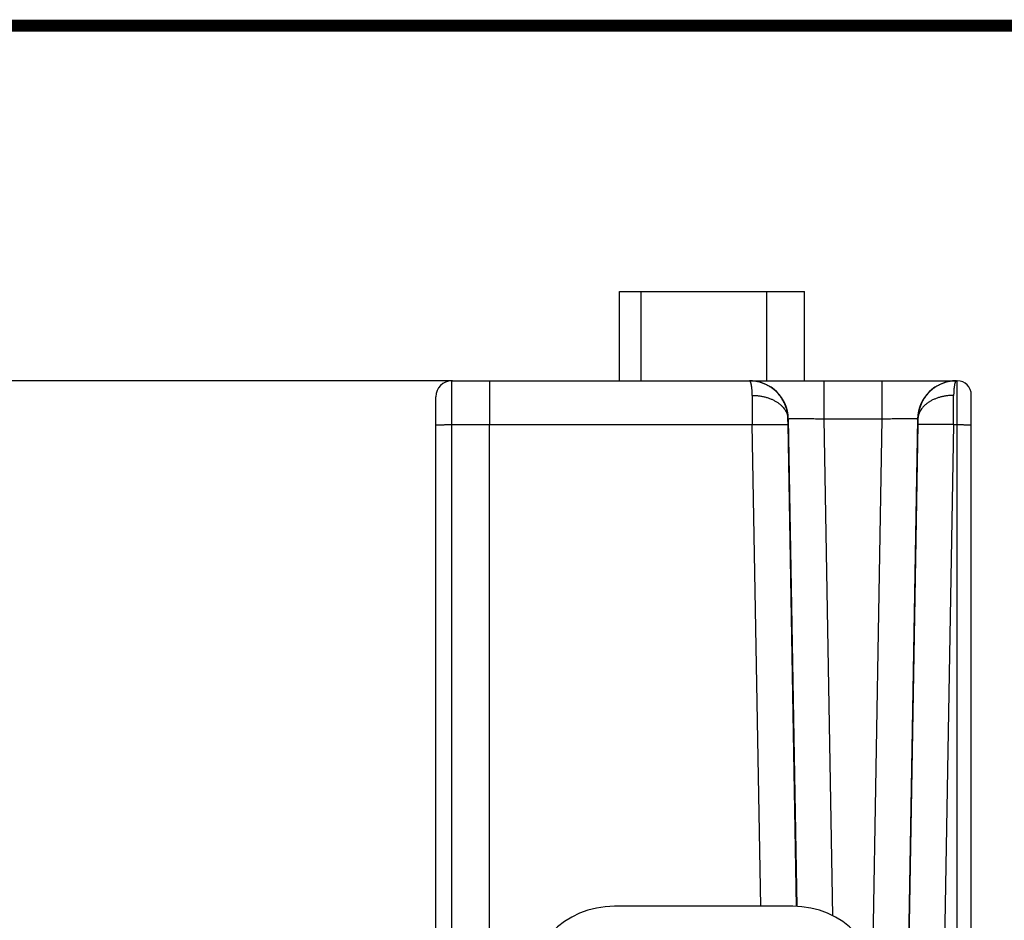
# Model space of a CAD drawing. Header units: inches. Extents: x 0.2 to 16.8, y 0.1 to 10.8.
# Tile 26 of 27: x 8.5 to 10.1, y 9.3 to 10.8. Entities that reach past the tile are written whole.
import ezdxf

# ---------------------------------------------------------------- set-up
doc = ezdxf.new("R2010")
doc.units = ezdxf.units.IN
doc.header["$LTSCALE"] = 0.935
doc.header["$MEASUREMENT"] = 0
doc.layers.get('0').update_dxf_attribs({"linetype": 'CONTINUOUS'})
doc.layers.add('DIMENSIONS', color=7, linetype='CONTINUOUS')
doc.styles.get("Standard").update_dxf_attribs({"font": 'txt', "width": 0.8})
doc.dimstyles.new('DIMSTYLE_1', dxfattribs={"dimtxt": 0.125, "dimasz": 0.18, "dimexe": 0.18, "dimexo": 0.0625, "dimgap": 0.09, "dimtad": 0, "dimtih": 1, "dimtoh": 1, "dimdec": 3, "dimzin": 4, "dimdsep": 46, "dimtxsty": 'STANDARD', "dimblk": '_FILLED', "dimblk1": '_FILLED', "dimblk2": '_FILLED', "dimcen": 0.09, "dimadec": 0, "dimazin": 0, "dimtp": 0.01, "dimtm": 0.01, "dimtfac": 1, "dimtdec": 3, "dimtofl": 0, "dimtmove": 0, "dimatfit": 3, "dimldrblk": '_FILLED', "dimfxl": 1, "dimtolj": 1, "dimtzin": 4, "dimarcsym": 0})

# ---------------------------------------------------------------- blocks, each defined once
blk = doc.blocks.new('_FILLED')
at = {"color": 0, "linetype": 'BYBLOCK'}
blk.add_solid([(0, 0), (-1, 0.1736), (-1, -0.1736)], dxfattribs=at)
blk = doc.blocks.new('*D1')
at = {"layer": 'DIMENSIONS', "color": 2, "linetype": 'CONTINUOUS'}
for p, q in [((9.1786, 10.1618), (8.2757, 10.1618)), ((8.4007, 10.1618), (8.4007, 8.8954)), ((8.4007, 7.3791), (8.4007, 8.6454)), ((9.1882, 7.3791), (8.2757, 7.3791))]:
    blk.add_line(p, q, dxfattribs=at)
at = {"layer": 'DIMENSIONS', "color": 2, "linetype": 'CONTINUOUS', "xscale": 0.18, "yscale": 0.18, "zscale": 0.18}
for p, rotation in [((8.4007, 10.1618), 90), ((8.4007, 7.3791), 270)]:
    blk.add_blockref('_FILLED', p, dxfattribs=dict(at, rotation=rotation))
at = {"layer": 'DIMENSIONS', "color": 2, "linetype": 'CONTINUOUS', "insert": (8.4007, 8.8329), "char_height": 0.125, "width": 1.325, "attachment_point": 2, "line_spacing_factor": 0.9}
blk.add_mtext('2.783{\\Ftxt.shx;\\W1.000000;\\H0.125000; }[70.68]', dxfattribs=at)

msp = doc.modelspace()

# ---------------------------------------------------------------- linework, layer by layer
at = {"color": 7, "linetype": 'CONTINUOUS'}
for p, q in [((9.4592, 10.1618), (9.4592, 10.3118)), ((9.4592, 10.3118), (9.7702, 10.3118)), ((9.4958, 10.1618), (9.4958, 10.3118)), ((9.7068, 10.1618), (9.7068, 10.3118)), ((9.7702, 10.1618), (9.7702, 10.3118)), ((9.1775, 10.0881), (9.1777, 10.1618)), ((9.1777, 10.1618), (10.0271, 10.1618)), ((9.6784, 10.1615), (9.6777, 10.1618)), ((9.803, 10.1618), (9.803, 10.0979)), ((9.9004, 10.1618), (9.9004, 10.0979)), ((10.0258, 10.1618), (10.0251, 10.1615)), ((10.0271, 8.5385), (10.0271, 10.1618)), ((9.1507, 8.4536), (9.1507, 10.1348)), ((10.0507, 8.487), (10.0507, 10.1382)), ((9.7425, 10.098), (9.7431, 10.098)), ((9.7426, 10.0881), (9.7425, 10.098)), ((9.7431, 10.098), (9.7574, 9.2786)), ((9.803, 10.0979), (9.8176, 9.263)), ((9.803, 10.0979), (9.9004, 10.0979)), ((9.9004, 10.0979), (9.8847, 9.1961)), ((9.9604, 10.098), (9.9373, 8.7713)), ((9.9604, 10.098), (9.961, 10.098)), ((9.961, 10.098), (9.9609, 10.0881)), ((9.1775, 8.5386), (9.1775, 10.0881)), ((9.1775, 10.0881), (9.6826, 10.0881)), ((9.2407, 8.5386), (9.2407, 10.0881)), ((9.6968, 9.2788), (9.6826, 10.0881)), ((9.7568, 9.2786), (9.7426, 10.0881)), ((9.9609, 10.0881), (9.9379, 8.7718)), ((10.0209, 10.0881), (9.9976, 8.7563)), ((10.0209, 10.0881), (10.0271, 10.0881)), ((9.7507, 9.2788), (9.4507, 9.2788))]:
    msp.add_line(p, q, dxfattribs=at)
at = {"color": 7, "linetype": 'CONTINUOUS', "const_width": 0.02}
msp.add_lwpolyline([(16.75, 10.7586), (0.25, 10.7586)], dxfattribs=at)
at = {"color": 7, "linetype": 'CONTINUOUS'}
for centre, radius, start, end in [((9.1777, 10.1348), 0.027, 90, 179.9981), ((9.6777, 10.0967), 0.0651, 89.6641, 89.9816), ((9.6781, 10.0968), 0.065, 1.0121, 89.844), ((10.0254, 10.0968), 0.065, 90.0048, 178.988), ((10.0258, 10.0967), 0.0651, 90.0183, 90.3358), ((10.0271, 10.1382), 0.0236, 0, 90), ((26.5756, 10.15), 16.8931, 180.04328, 180.20993), ((-6.8721, 10.15), 16.8931, 359.79007, 359.95672), ((9.4507, 9.1288), 0.15, 90, 180), ((9.7507, 9.1288), 0.15, 0, 90)]:
    msp.add_arc(centre, radius, start, end, dxfattribs=at)
for points, knots in [([(9.2411, 10.1618), (9.2411, 10.1618), (9.2411, 10.1618), (9.2411, 10.1618), (9.2411, 10.1618), (9.2411, 10.1618), (9.2411, 10.1617), (9.2411, 10.1617), (9.2411, 10.1617), (9.2411, 10.1616), (9.241, 10.1615), (9.241, 10.1614), (9.241, 10.1613), (9.241, 10.1612), (9.241, 10.161), (9.241, 10.1607), (9.241, 10.1604), (9.241, 10.16), (9.241, 10.1596), (9.241, 10.1591), (9.241, 10.1586), (9.241, 10.1581), (9.241, 10.1573), (9.2409, 10.1562), (9.2409, 10.1547), (9.2409, 10.1531), (9.2409, 10.1513), (9.2409, 10.1494), (9.2409, 10.1473), (9.2409, 10.1451), (9.2409, 10.1427), (9.2408, 10.1393), (9.2408, 10.1348), (9.2408, 10.129), (9.2408, 10.1228), (9.2408, 10.1163), (9.2408, 10.1095), (9.2408, 10.1025), (9.2407, 10.0953), (9.2407, 10.0905), (9.2407, 10.0881)], [0, 0, 0, 0, 0.000033, 0.000095, 0.000193, 0.000327, 0.000705, 0.001232, 0.001908, 0.002734, 0.003708, 0.004832, 0.006105, 0.007527, 0.010816, 0.014698, 0.019171, 0.024231, 0.029877, 0.036105, 0.04291, 0.05029, 0.05824, 0.07583, 0.095639, 0.11762, 0.141721, 0.167886, 0.196053, 0.226156, 0.258124, 0.291882, 0.364443, 0.443157, 0.527283, 0.616028, 0.708556, 0.803997, 0.90145, 1, 1, 1, 1]), ([(9.7425, 10.098), (9.7425, 10.1001), (9.7422, 10.1043), (9.7412, 10.1105), (9.7396, 10.1166), (9.7374, 10.1225), (9.7346, 10.1282), (9.7313, 10.1335), (9.7276, 10.1385), (9.7233, 10.1432), (9.7186, 10.1474), (9.7144, 10.1505), (9.7109, 10.1527), (9.7081, 10.1542), (9.7053, 10.1556), (9.7015, 10.1573), (9.6976, 10.1587), (9.6936, 10.1599), (9.6905, 10.1605), (9.6874, 10.1611), (9.6833, 10.1616), (9.6802, 10.1618), (9.6781, 10.1618)], [0, 0, 0, 0, 0.062783, 0.125529, 0.188269, 0.250948, 0.31356, 0.376146, 0.438684, 0.501169, 0.563629, 0.626047, 0.65725, 0.68844, 0.719616, 0.750783, 0.813099, 0.844273, 0.875442, 0.906587, 0.93772, 1, 1, 1, 1]), ([(9.6825, 10.1372), (9.6825, 10.1381), (9.6825, 10.1398), (9.6824, 10.1422), (9.6823, 10.1441), (9.6822, 10.1456), (9.6821, 10.147), (9.682, 10.1487), (9.6818, 10.1506), (9.6815, 10.1524), (9.6812, 10.154), (9.6809, 10.1555), (9.6807, 10.1566), (9.6805, 10.1575), (9.6803, 10.158), (9.6801, 10.1586), (9.6799, 10.1592), (9.6796, 10.1598), (9.6794, 10.1603), (9.6792, 10.1606), (9.679, 10.1609), (9.6788, 10.1612), (9.6786, 10.1614), (9.6785, 10.1615), (9.6784, 10.1615)], [0, 0, 0, 0, 0.102052, 0.199468, 0.292029, 0.336436, 0.379565, 0.461917, 0.538945, 0.610517, 0.676497, 0.736802, 0.791381, 0.816508, 0.840185, 0.862415, 0.883205, 0.920517, 0.937076, 0.952257, 0.966084, 0.9786, 0.989873, 1, 1, 1, 1]), ([(10.0254, 10.1618), (10.0233, 10.1618), (10.0202, 10.1616), (10.0161, 10.1611), (10.013, 10.1605), (10.0099, 10.1599), (10.0059, 10.1587), (10.002, 10.1573), (9.9982, 10.1556), (9.9954, 10.1542), (9.9926, 10.1527), (9.9891, 10.1505), (9.9849, 10.1474), (9.9802, 10.1432), (9.9759, 10.1385), (9.9722, 10.1335), (9.9689, 10.1282), (9.9661, 10.1225), (9.9639, 10.1166), (9.9623, 10.1105), (9.9613, 10.1043), (9.961, 10.1001), (9.961, 10.098)], [0, 0, 0, 0, 0.06228, 0.093413, 0.124558, 0.155727, 0.186901, 0.249217, 0.280384, 0.31156, 0.34275, 0.373953, 0.436371, 0.498831, 0.561316, 0.623854, 0.68644, 0.749052, 0.811731, 0.874471, 0.937217, 1, 1, 1, 1]), ([(10.0251, 10.1615), (10.025, 10.1615), (10.0249, 10.1614), (10.0247, 10.1612), (10.0245, 10.1609), (10.0243, 10.1606), (10.0241, 10.1603), (10.0238, 10.1598), (10.0236, 10.1592), (10.0234, 10.1586), (10.0232, 10.158), (10.023, 10.1575), (10.0228, 10.1566), (10.0225, 10.1555), (10.0223, 10.154), (10.022, 10.1524), (10.0217, 10.1506), (10.0215, 10.1487), (10.0214, 10.147), (10.0212, 10.1456), (10.0212, 10.1441), (10.0211, 10.1422), (10.021, 10.1398), (10.021, 10.1381), (10.021, 10.1372)], [0, 0, 0, 0, 0.010127, 0.0214, 0.033917, 0.047744, 0.062924, 0.079483, 0.116795, 0.137586, 0.159815, 0.183492, 0.208619, 0.263198, 0.323504, 0.389483, 0.461055, 0.538084, 0.620435, 0.663564, 0.707971, 0.800532, 0.897949, 1, 1, 1, 1]), ([(9.6825, 10.1372), (9.6845, 10.1372), (9.6883, 10.1371), (9.694, 10.1366), (9.6997, 10.1356), (9.7051, 10.1344), (9.7104, 10.1327), (9.7154, 10.1308), (9.7201, 10.1285), (9.7244, 10.1259), (9.7284, 10.1231), (9.7319, 10.12), (9.735, 10.1167), (9.7376, 10.1132), (9.7393, 10.1101), (9.7404, 10.1076), (9.7411, 10.1057), (9.7417, 10.1038), (9.7421, 10.1018), (9.7424, 10.0999), (9.7425, 10.0986), (9.7425, 10.098)], [0, 0, 0, 0, 0.073756, 0.147129, 0.219755, 0.291281, 0.361384, 0.429774, 0.496204, 0.560482, 0.622482, 0.68215, 0.739522, 0.794724, 0.847987, 0.874006, 0.899672, 0.925041, 0.950175, 0.975142, 1, 1, 1, 1]), ([(10.021, 10.1372), (10.019, 10.1372), (10.0152, 10.1371), (10.0094, 10.1366), (10.0038, 10.1356), (9.9984, 10.1344), (9.9931, 10.1327), (9.9881, 10.1308), (9.9834, 10.1285), (9.9791, 10.1259), (9.9751, 10.1231), (9.9716, 10.12), (9.9685, 10.1167), (9.9659, 10.1132), (9.9642, 10.1101), (9.9631, 10.1076), (9.9624, 10.1057), (9.9618, 10.1038), (9.9614, 10.1018), (9.9611, 10.0999), (9.961, 10.0986), (9.961, 10.098)], [0, 0, 0, 0, 0.073755, 0.147128, 0.219753, 0.291279, 0.361381, 0.429771, 0.4962, 0.560479, 0.622479, 0.682148, 0.73952, 0.794723, 0.847986, 0.874005, 0.899671, 0.92504, 0.950175, 0.975142, 1, 1, 1, 1]), ([(9.7431, 10.098), (9.7431, 10.098), (9.7431, 10.098), (9.7431, 10.098), (9.7431, 10.098), (9.7432, 10.098), (9.7433, 10.098), (9.7435, 10.0981), (9.7436, 10.0981), (9.7439, 10.0981), (9.7441, 10.0981), (9.7444, 10.0981), (9.7447, 10.0982), (9.7452, 10.0982), (9.7459, 10.0982), (9.7469, 10.0983), (9.748, 10.0983), (9.7492, 10.0983), (9.7505, 10.0983), (9.752, 10.0984), (9.7536, 10.0984), (9.7553, 10.0984), (9.7577, 10.0984), (9.7611, 10.0984), (9.7655, 10.0984), (9.7701, 10.0984), (9.7751, 10.0983), (9.7804, 10.0983), (9.7859, 10.0982), (9.7915, 10.0981), (9.7973, 10.098), (9.8011, 10.098), (9.803, 10.0979)], [0, 0, 0, 0, 0.000357, 0.000837, 0.001449, 0.002199, 0.004124, 0.006623, 0.009699, 0.013353, 0.017584, 0.022391, 0.027772, 0.033724, 0.04733, 0.063177, 0.08123, 0.101449, 0.123785, 0.148187, 0.174597, 0.202954, 0.233192, 0.299017, 0.371452, 0.449814, 0.533362, 0.621307, 0.712819, 0.807034, 0.903062, 1, 1, 1, 1]), ([(9.9004, 10.0979), (9.9024, 10.098), (9.9062, 10.098), (9.912, 10.0981), (9.9176, 10.0982), (9.9231, 10.0983), (9.9284, 10.0983), (9.9334, 10.0984), (9.938, 10.0984), (9.9424, 10.0984), (9.9457, 10.0984), (9.9482, 10.0984), (9.9499, 10.0984), (9.9515, 10.0984), (9.953, 10.0983), (9.9543, 10.0983), (9.9555, 10.0983), (9.9566, 10.0983), (9.9576, 10.0982), (9.9583, 10.0982), (9.9588, 10.0982), (9.9591, 10.0981), (9.9594, 10.0981), (9.9596, 10.0981), (9.9599, 10.0981), (9.96, 10.0981), (9.9602, 10.098), (9.9603, 10.098), (9.9603, 10.098), (9.9604, 10.098), (9.9604, 10.098), (9.9604, 10.098), (9.9604, 10.098)], [0, 0, 0, 0, 0.096938, 0.192966, 0.287181, 0.378693, 0.466638, 0.550186, 0.628548, 0.700984, 0.766809, 0.797046, 0.825403, 0.851814, 0.876215, 0.898552, 0.91877, 0.936823, 0.952671, 0.966276, 0.972228, 0.977609, 0.982416, 0.986647, 0.990301, 0.993377, 0.995877, 0.997802, 0.998553, 0.999165, 0.999643, 1, 1, 1, 1]), ([(9.1507, 10.0876), (9.1507, 10.0876), (9.1508, 10.0876), (9.1508, 10.0877), (9.1508, 10.0877), (9.1508, 10.0877), (9.1508, 10.0877), (9.1508, 10.0877), (9.1509, 10.0877), (9.151, 10.0877), (9.1511, 10.0877), (9.1513, 10.0877), (9.1516, 10.0878), (9.1519, 10.0878), (9.1523, 10.0878), (9.1528, 10.0878), (9.1533, 10.0878), (9.1539, 10.0879), (9.1546, 10.0879), (9.1553, 10.0879), (9.156, 10.0879), (9.1571, 10.0879), (9.1586, 10.088), (9.1606, 10.088), (9.1627, 10.088), (9.1649, 10.0881), (9.1673, 10.0881), (9.1698, 10.0881), (9.1723, 10.0881), (9.1749, 10.0881), (9.1766, 10.0881), (9.1775, 10.0881)], [0, 0, 0, 0, 0.000524, 0.000956, 0.001524, 0.002232, 0.003085, 0.004083, 0.005227, 0.007957, 0.011278, 0.019686, 0.03044, 0.043519, 0.058891, 0.076524, 0.096374, 0.118396, 0.142537, 0.168741, 0.196944, 0.22708, 0.292859, 0.365454, 0.444174, 0.528269, 0.616938, 0.709339, 0.804589, 0.901788, 1, 1, 1, 1]), ([(9.6826, 10.0881), (9.6846, 10.0881), (9.6884, 10.0882), (9.6942, 10.0883), (9.6998, 10.0884), (9.7053, 10.0884), (9.7105, 10.0885), (9.7155, 10.0885), (9.7202, 10.0885), (9.7246, 10.0885), (9.7279, 10.0885), (9.7304, 10.0885), (9.7321, 10.0885), (9.7337, 10.0885), (9.7352, 10.0885), (9.7365, 10.0885), (9.7377, 10.0884), (9.7388, 10.0884), (9.7398, 10.0884), (9.7405, 10.0883), (9.741, 10.0883), (9.7413, 10.0883), (9.7416, 10.0883), (9.7418, 10.0883), (9.742, 10.0882), (9.7422, 10.0882), (9.7424, 10.0882), (9.7425, 10.0882), (9.7425, 10.0882), (9.7426, 10.0882), (9.7426, 10.0881), (9.7426, 10.0881), (9.7426, 10.0881)], [0, 0, 0, 0, 0.096921, 0.192925, 0.287111, 0.37859, 0.466503, 0.55002, 0.628357, 0.700776, 0.766595, 0.796834, 0.825196, 0.851615, 0.876028, 0.898378, 0.918614, 0.936687, 0.952557, 0.966185, 0.97215, 0.977544, 0.982363, 0.986607, 0.990273, 0.99336, 0.995869, 0.997802, 0.998556, 0.999169, 0.999648, 1, 1, 1, 1]), ([(10.0209, 10.0881), (10.0189, 10.0881), (10.0151, 10.0882), (10.0093, 10.0883), (10.0037, 10.0884), (9.9982, 10.0884), (9.9929, 10.0885), (9.988, 10.0885), (9.9833, 10.0885), (9.9789, 10.0885), (9.9756, 10.0885), (9.9731, 10.0885), (9.9714, 10.0885), (9.9698, 10.0885), (9.9683, 10.0885), (9.967, 10.0885), (9.9658, 10.0884), (9.9647, 10.0884), (9.9637, 10.0884), (9.963, 10.0883), (9.9625, 10.0883), (9.9622, 10.0883), (9.9619, 10.0883), (9.9617, 10.0883), (9.9614, 10.0882), (9.9613, 10.0882), (9.9611, 10.0882), (9.961, 10.0882), (9.961, 10.0882), (9.9609, 10.0882), (9.9609, 10.0881), (9.9609, 10.0881), (9.9609, 10.0881)], [0, 0, 0, 0, 0.096921, 0.192925, 0.287111, 0.37859, 0.466503, 0.55002, 0.628357, 0.700776, 0.766595, 0.796834, 0.825196, 0.851615, 0.876028, 0.898378, 0.918614, 0.936687, 0.952557, 0.966185, 0.97215, 0.977544, 0.982363, 0.986607, 0.990273, 0.99336, 0.995869, 0.997802, 0.998556, 0.999169, 0.999648, 1, 1, 1, 1]), ([(10.0271, 10.0881), (10.0279, 10.0881), (10.0294, 10.0881), (10.0317, 10.0881), (10.034, 10.0881), (10.0361, 10.0881), (10.0382, 10.0881), (10.0402, 10.088), (10.0421, 10.088), (10.0438, 10.088), (10.0451, 10.088), (10.0461, 10.0879), (10.0468, 10.0879), (10.0474, 10.0879), (10.0479, 10.0879), (10.0485, 10.0879), (10.0489, 10.0879), (10.0493, 10.0878), (10.0497, 10.0878), (10.05, 10.0878), (10.0503, 10.0878), (10.0505, 10.0878), (10.0506, 10.0877), (10.0506, 10.0877), (10.0507, 10.0877), (10.0507, 10.0877), (10.0507, 10.0877), (10.0507, 10.0877), (10.0507, 10.0877), (10.0507, 10.0877), (10.0507, 10.0877)], [0, 0, 0, 0, 0.097943, 0.19495, 0.290074, 0.382408, 0.471059, 0.555176, 0.633948, 0.706618, 0.772486, 0.802668, 0.830918, 0.857168, 0.881355, 0.90342, 0.923311, 0.940981, 0.956387, 0.969495, 0.980273, 0.9887, 0.992028, 0.994765, 0.996912, 0.997766, 0.998476, 0.999044, 0.999477, 1, 1, 1, 1])]:
    msp.add_open_spline(points, degree=3, knots=knots, dxfattribs=at)

# ---------------------------------------------------------------- dimensions: what is measured, and where the dimension line sits
at = {"layer": 'DIMENSIONS', "color": 2, "linetype": 'CONTINUOUS'}
dim = msp.add_linear_dim(base=(8.4007, 10.1618), p1=(9.1882, 7.3791), p2=(9.1786, 10.1618), angle=90, dimstyle='DIMSTYLE_1', dxfattribs=at)
dim.commit()
dim.dimension.update_dxf_attribs({"geometry": '*D1', "text_midpoint": (8.2507, 8.7704), "dimtype": 160})

doc.saveas('drawing.dxf')
